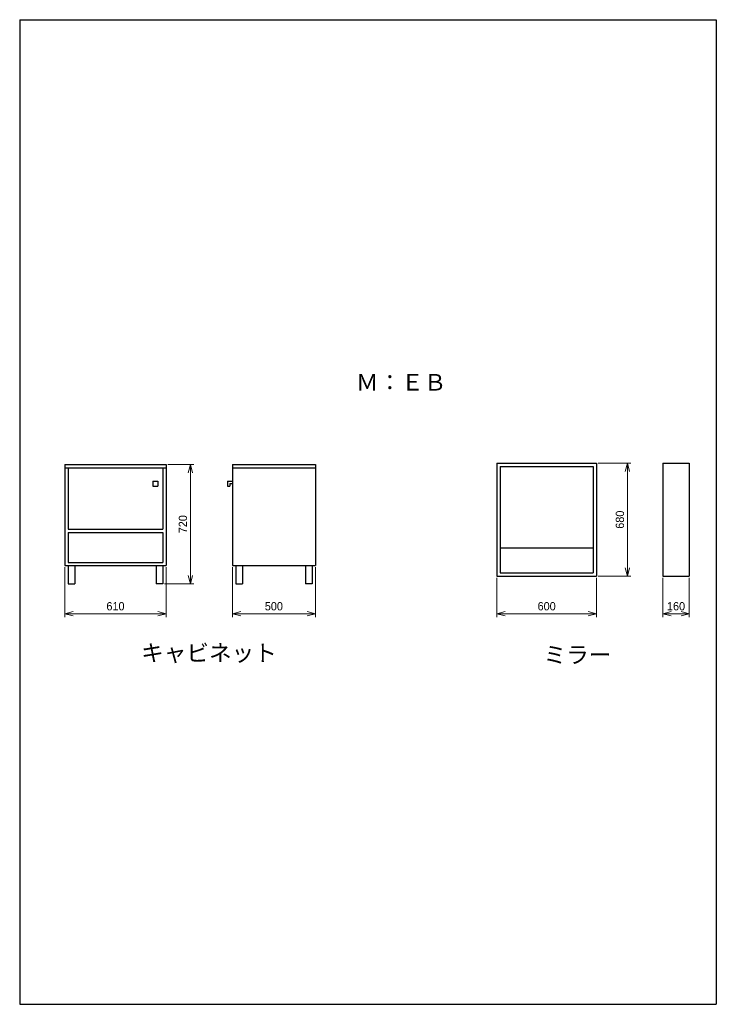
# Model space of a CAD drawing. Header units: millimetres. Extents: x 0 to 4200, y 0 to 5940.
import ezdxf

# ---------------------------------------------------------------- set-up
doc = ezdxf.new("R2010")
doc.units = ezdxf.units.MM
doc.header["$LTSCALE"] = 0.3
doc.layers.add('寸法', color=2, linetype='Continuous', lineweight=18)
doc.styles.add('MS Pゴシック', font='txt')
doc.dimstyles.new('コピー ～ MyDim S＝', dxfattribs={"dimscale": 20, "dimtxt": 2.5, "dimasz": 2.5, "dimexe": 1, "dimexo": 0.5, "dimgap": 1, "dimtad": 3, "dimdsep": 46, "dimtxsty": 'MS Pゴシック', "dimblk": 'OPEN30', "dimcen": 0, "dimclrd": 256, "dimclre": 256, "dimclrt": 256, "dimazin": 2, "dimtfac": 1, "dimtmove": 0, "dimatfit": 3, "dimldrblk": 'OPEN30', "dimfxl": 1, "dimlwd": 18, "dimlwe": 18, "dimarcsym": 0})

# ---------------------------------------------------------------- blocks, each defined once
blk = doc.blocks.new('_Open30')
at = {"color": 0, "lineweight": -2}
for p, q in [((-1, 0.27), (0, 0)), ((0, 0), (-1, -0.27)), ((0, 0), (-1, 0))]:
    blk.add_line(p, q, dxfattribs=at)
blk = doc.blocks.new('*D72')
at = {"layer": 'Defpoints', "color": 0}
for p in [(272.5, 2646.3), (882.5, 2646.3), (882.5, 2356.2)]:
    blk.add_point(p, dxfattribs=at)
at = {"layer": '寸法', "lineweight": 18}
for p, q in [((272.5, 2636.3), (272.5, 2336.2)), ((882.5, 2636.3), (882.5, 2336.2)), ((322.5, 2356.2), (832.5, 2356.2))]:
    blk.add_line(p, q, dxfattribs=at)
at = {"layer": '寸法', "lineweight": 18, "xscale": 50, "yscale": 50, "zscale": 50, "rotation": 180}
blk.add_blockref('_Open30', (272.5, 2356.2), dxfattribs=at)
at = {"layer": '寸法', "lineweight": 18, "xscale": 50, "yscale": 50, "zscale": 50}
blk.add_blockref('_Open30', (882.5, 2356.2), dxfattribs=at)
at = {"layer": '寸法', "insert": (577.5, 2401.2), "char_height": 50, "attachment_point": 5, "style": 'MS Pゴシック'}
blk.add_mtext('610', dxfattribs=at)
blk = doc.blocks.new('*D73')
at = {"layer": 'Defpoints', "color": 0}
for p in [(1282.5, 2646.3), (1782.5, 2646.3), (1782.5, 2356.2)]:
    blk.add_point(p, dxfattribs=at)
at = {"layer": '寸法', "lineweight": 18}
for p, q in [((1282.5, 2636.3), (1282.5, 2336.2)), ((1782.5, 2636.3), (1782.5, 2336.2)), ((1332.5, 2356.2), (1732.5, 2356.2))]:
    blk.add_line(p, q, dxfattribs=at)
at = {"layer": '寸法', "lineweight": 18, "xscale": 50, "yscale": 50, "zscale": 50, "rotation": 180}
blk.add_blockref('_Open30', (1282.5, 2356.2), dxfattribs=at)
at = {"layer": '寸法', "lineweight": 18, "xscale": 50, "yscale": 50, "zscale": 50}
blk.add_blockref('_Open30', (1782.5, 2356.2), dxfattribs=at)
at = {"layer": '寸法', "insert": (1532.5, 2401.2), "char_height": 50, "attachment_point": 5, "style": 'MS Pゴシック'}
blk.add_mtext('500', dxfattribs=at)
blk = doc.blocks.new('*D74')
at = {"layer": 'Defpoints', "color": 0}
for p in [(882.5, 3256.3), (862.5, 2536.3), (1029.2, 2536.3)]:
    blk.add_point(p, dxfattribs=at)
at = {"layer": '寸法', "lineweight": 18}
for p, q in [((892.5, 3256.3), (1049.2, 3256.3)), ((1029.2, 3206.3), (1029.2, 2586.3)), ((872.5, 2536.3), (1049.2, 2536.3))]:
    blk.add_line(p, q, dxfattribs=at)
at = {"layer": '寸法', "lineweight": 18, "xscale": 50, "yscale": 50, "zscale": 50}
for p, rotation in [((1029.2, 3256.3), 90), ((1029.2, 2536.3), 270)]:
    blk.add_blockref('_Open30', p, dxfattribs=dict(at, rotation=rotation))
at = {"layer": '寸法', "insert": (984.2, 2896.3), "char_height": 50, "attachment_point": 5, "rotation": 90, "style": 'MS Pゴシック'}
blk.add_mtext('720', dxfattribs=at)
blk = doc.blocks.new('*D75')
at = {"layer": 'Defpoints', "color": 0}
for p in [(2877.2, 2583.7), (3477.2, 2583.7), (3477.2, 2356.2)]:
    blk.add_point(p, dxfattribs=at)
at = {"layer": '寸法', "lineweight": 18}
for p, q in [((2877.2, 2573.7), (2877.2, 2336.2)), ((3477.2, 2573.7), (3477.2, 2336.2)), ((2927.2, 2356.2), (3427.2, 2356.2))]:
    blk.add_line(p, q, dxfattribs=at)
at = {"layer": '寸法', "lineweight": 18, "xscale": 50, "yscale": 50, "zscale": 50, "rotation": 180}
blk.add_blockref('_Open30', (2877.2, 2356.2), dxfattribs=at)
at = {"layer": '寸法', "lineweight": 18, "xscale": 50, "yscale": 50, "zscale": 50}
blk.add_blockref('_Open30', (3477.2, 2356.2), dxfattribs=at)
at = {"layer": '寸法', "insert": (3177.2, 2401.2), "char_height": 50, "attachment_point": 5, "style": 'MS Pゴシック'}
blk.add_mtext('600', dxfattribs=at)
blk = doc.blocks.new('*D76')
at = {"layer": 'Defpoints', "color": 0}
for p in [(3877.2, 2583.7), (4037.2, 2583.7), (4037.2, 2356.2)]:
    blk.add_point(p, dxfattribs=at)
at = {"layer": '寸法', "lineweight": 18}
for p, q in [((3877.2, 2573.7), (3877.2, 2336.2)), ((4037.2, 2573.7), (4037.2, 2336.2)), ((3927.2, 2356.2), (3987.2, 2356.2))]:
    blk.add_line(p, q, dxfattribs=at)
at = {"layer": '寸法', "lineweight": 18, "xscale": 50, "yscale": 50, "zscale": 50, "rotation": 180}
blk.add_blockref('_Open30', (3877.2, 2356.2), dxfattribs=at)
at = {"layer": '寸法', "lineweight": 18, "xscale": 50, "yscale": 50, "zscale": 50}
blk.add_blockref('_Open30', (4037.2, 2356.2), dxfattribs=at)
at = {"layer": '寸法', "insert": (3957.2, 2401.2), "char_height": 50, "attachment_point": 5, "style": 'MS Pゴシック'}
blk.add_mtext('160', dxfattribs=at)
blk = doc.blocks.new('*D77')
at = {"layer": 'Defpoints', "color": 0}
for p in [(3477.2, 3263.7), (3477.2, 2583.7), (3664, 2583.7)]:
    blk.add_point(p, dxfattribs=at)
at = {"layer": '寸法', "lineweight": 18}
for p, q in [((3487.2, 3263.7), (3684, 3263.7)), ((3664, 3213.7), (3664, 2633.7)), ((3487.2, 2583.7), (3684, 2583.7))]:
    blk.add_line(p, q, dxfattribs=at)
at = {"layer": '寸法', "lineweight": 18, "xscale": 50, "yscale": 50, "zscale": 50}
for p, rotation in [((3664, 3263.7), 90), ((3664, 2583.7), 270)]:
    blk.add_blockref('_Open30', p, dxfattribs=dict(at, rotation=rotation))
at = {"layer": '寸法', "insert": (3619, 2923.7), "char_height": 50, "attachment_point": 5, "rotation": 90, "style": 'MS Pゴシック'}
blk.add_mtext('680', dxfattribs=at)

msp = doc.modelspace()

# ---------------------------------------------------------------- linework, layer by layer
at = {"color": 7, "linetype": 'Continuous'}
for p, q in [((272.483, 3256.343), (272.483, 2646.343)), ((272.483, 3256.343), (882.483, 3256.343)), ((272.483, 3236.343), (882.483, 3236.343)), ((292.483, 3236.343), (292.483, 2866.343)), ((862.483, 3236.343), (862.483, 2866.343)), ((882.483, 3256.343), (882.483, 2646.343)), ((1282.483, 3256.343), (1282.483, 2646.343)), ((1282.483, 3256.343), (1782.483, 3256.343)), ((1282.483, 3236.343), (1782.483, 3236.343)), ((1782.483, 3256.343), (1782.483, 2646.343)), ((2877.19, 3263.718), (2877.19, 2583.718)), ((2877.19, 3263.718), (3477.19, 3263.718)), ((2897.19, 3243.718), (2897.19, 2603.718)), ((2897.19, 3243.718), (3457.19, 3243.718)), ((3457.19, 3243.718), (3457.19, 2603.718)), ((3477.19, 3263.718), (3477.19, 2583.718)), ((3877.19, 3263.718), (3877.19, 2583.718)), ((3877.19, 3263.718), (4037.19, 3263.718)), ((4037.19, 3263.718), (4037.19, 2583.718)), ((802.483, 3156.343), (832.483, 3156.343)), ((802.483, 3156.343), (802.483, 3126.343)), ((832.483, 3156.343), (832.483, 3126.343)), ((1252.483, 3156.343), (1252.483, 3126.343)), ((1252.483, 3156.343), (1282.483, 3156.343)), ((802.483, 3126.343), (832.483, 3126.343)), ((1252.483, 3126.343), (1267.483, 3126.343)), ((1267.483, 3141.343), (1267.483, 3126.343)), ((1267.483, 3141.343), (1282.483, 3141.343)), ((292.483, 2866.343), (862.483, 2866.343)), ((292.483, 2846.343), (862.483, 2846.343)), ((292.483, 2846.343), (292.483, 2666.343)), ((862.483, 2846.343), (862.483, 2666.343)), ((2897.19, 2753.718), (3457.19, 2753.718)), ((272.483, 2646.343), (882.483, 2646.343)), ((292.483, 2666.343), (862.483, 2666.343)), ((292.483, 2646.343), (292.483, 2536.343)), ((332.483, 2646.343), (332.483, 2536.343)), ((822.483, 2646.343), (822.483, 2536.343)), ((862.483, 2646.343), (862.483, 2536.343)), ((1282.483, 2646.343), (1782.483, 2646.343)), ((1302.483, 2646.343), (1302.483, 2536.343)), ((1342.483, 2646.343), (1342.483, 2536.343)), ((1722.483, 2646.343), (1722.483, 2536.343)), ((1762.483, 2646.343), (1762.483, 2536.343)), ((2877.19, 2583.718), (3477.19, 2583.718)), ((2897.19, 2603.718), (3457.19, 2603.718)), ((3877.19, 2583.718), (4037.19, 2583.718)), ((292.483, 2536.343), (332.483, 2536.343)), ((862.483, 2536.343), (822.483, 2536.343)), ((1302.483, 2536.343), (1342.483, 2536.343)), ((1762.483, 2536.343), (1722.483, 2536.343))]:
    msp.add_line(p, q, dxfattribs=at)
at = {"layer": 'Defpoints', "color": 7, "linetype": 'Continuous'}
for p, q in [((0, 5940), (0, 0)), ((0, 5940), (4200, 5940)), ((4200, 5940), (4200, 0)), ((0, 0), (4200, 0))]:
    msp.add_line(p, q, dxfattribs=at)

# ---------------------------------------------------------------- texts
at = {"color": 7, "char_height": 100, "attachment_point": 1, "style": 'MS Pゴシック'}
for s, insert in [('Ｍ：ＥＢ', (2027.171, 3802.305)), ('キャビネット', (732.021, 2169.982)), ('ミラー', (3158.672, 2158.247))]:
    msp.add_mtext(s, dxfattribs=dict(at, insert=insert))

# ---------------------------------------------------------------- dimensions: what is measured, and where the dimension line sits
at = {"layer": '寸法'}
for base, p1, p2, picture, middle in [((1029.217, 2536.343), (882.483, 3256.343), (862.483, 2536.343), '*D74', (984.217, 2896.343)), ((3664.011, 2583.718), (3477.19, 3263.718), (3477.19, 2583.718), '*D77', (3619.011, 2923.718))]:
    dim = msp.add_linear_dim(base=base, p1=p1, p2=p2, angle=90, dimstyle='コピー ～ MyDim S＝', dxfattribs=at)
    dim.commit()
    dim.dimension.update_dxf_attribs({"geometry": picture, "text_midpoint": middle})
for base, p1, p2, picture, middle in [((882.483, 2356.158), (272.483, 2646.343), (882.483, 2646.343), '*D72', (577.483, 2401.158)), ((1782.483, 2356.158), (1282.483, 2646.343), (1782.483, 2646.343), '*D73', (1532.483, 2401.158)), ((3477.19, 2356.158), (2877.19, 2583.718), (3477.19, 2583.718), '*D75', (3177.19, 2401.158)), ((4037.19, 2356.158), (3877.19, 2583.718), (4037.19, 2583.718), '*D76', (3957.19, 2401.158))]:
    dim = msp.add_linear_dim(base=base, p1=p1, p2=p2, dimstyle='コピー ～ MyDim S＝', dxfattribs=at)
    dim.commit()
    dim.dimension.update_dxf_attribs({"geometry": picture, "text_midpoint": middle})

doc.saveas('drawing.dxf')
